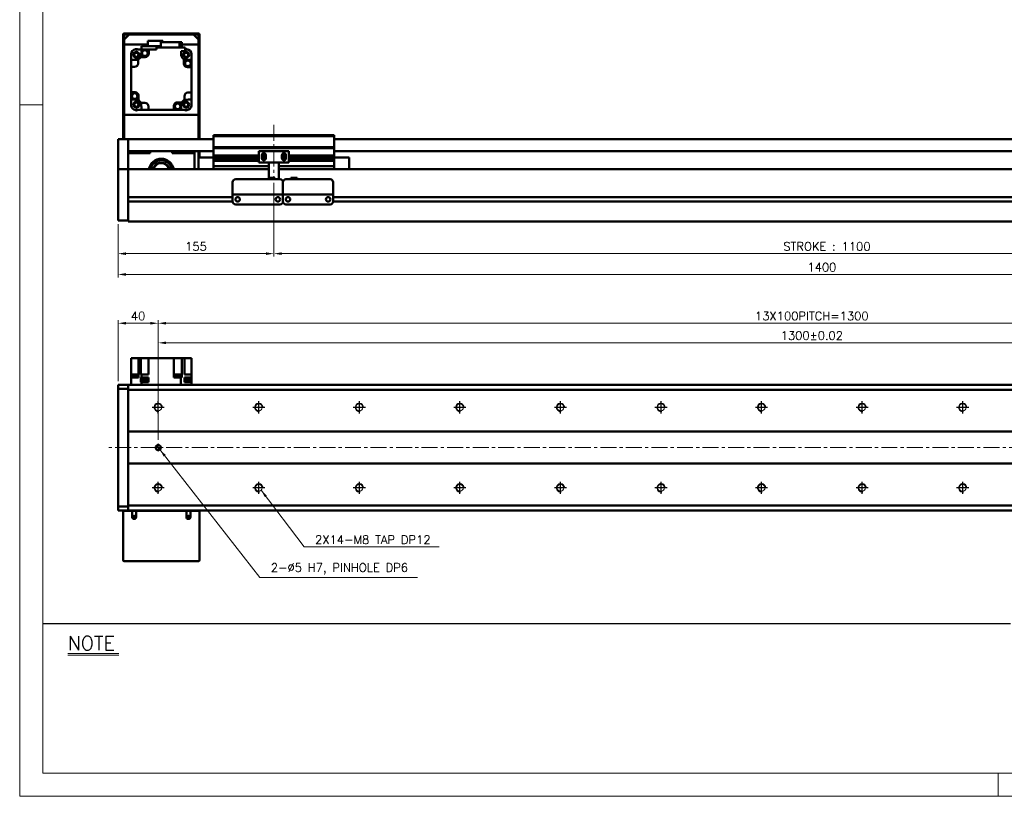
# Model space of a CAD drawing. Header units: millimetres. Extents: x 46891 to 50493, y 6223 to 9905.
# Tile 1 of 5: x 48547 to 49526, y 8529 to 9302. Entities that reach past the tile are written whole.
import ezdxf

# ---------------------------------------------------------------- set-up
doc = ezdxf.new("R2010")
doc.units = ezdxf.units.MM
doc.header["$LTSCALE"] = 0.5
doc.linetypes.add('CENTER', pattern=[50.8, 31.75, -6.35, 6.35, -6.35])
doc.layers.get('0').update_dxf_attribs({"lineweight": 20})
for name, color, linetype, lineweight in [('1', 1, 'CENTER', 13), ('4', 4, 'Continuous', 13), ('외형선(ISO)', 7, 'Continuous', 50)]:
    doc.layers.add(name, color=color, linetype=linetype, lineweight=lineweight)
for name, color, linetype in [('3', 3, 'Continuous'), ('C', 1, 'CENTER'), ('DIM', 4, 'Continuous')]:
    doc.layers.add(name, color=color, linetype=linetype)
doc.styles.add('DSR TEXT', font='romans.shx', dxfattribs={"bigfont": 'whgtxt.shx'})
doc.styles.get("Standard").update_dxf_attribs({"font": 'romans.shx', "bigfont": 'whgtxt.shx'})
doc.dimstyles.new('DSR', dxfattribs={"dimscale": 2, "dimtxt": 3, "dimasz": 3, "dimexe": 0.5, "dimexo": 0.5, "dimgap": 0.5, "dimtad": 1, "dimdsep": 46, "dimtxsty": 'Standard', "dimcen": 2.5, "dimclrd": 4, "dimclre": 4, "dimclrt": 2, "dimadec": 0, "dimazin": 2, "dimtfac": 1, "dimtmove": 0, "dimatfit": 3, "dimfxl": 0, "dimlwd": -1, "dimlwe": -1, "dimarcsym": 0})

# ---------------------------------------------------------------- blocks, each defined once
blk = doc.blocks.new('A$C13F00394')
for p, q in [((-202.34, 25.67), (-191.42, 25.67)), ((-202.34, 25.3), (-191.42, 25.3))]:
    blk.add_line(p, q)
at = {"layer": '3'}
blk.add_line((0, 32), (-207.68, 32), dxfattribs=at)
at = {"layer": '4', "color": 0, "style": 'DSR TEXT'}
blk.add_text('NOTE', height=3, dxfattribs=at).set_placement((-202.39, 26.38))
blk = doc.blocks.new('A$C1C1952E1')
at = {"color": 1}
blk.add_lwpolyline([(0, 0), (420, 0), (420, 297), (0, 297)], close=True, dxfattribs=at)
at = {"color": 3}
blk.add_lwpolyline([(5, 5), (415, 5), (415, 292), (5, 292)], close=True, dxfattribs=at)
blk = doc.blocks.new('*D104')
at = {"color": 1, "linetype": 'ByBlock'}
for p, q in [((48799.46, 9139.21), (48799.46, 9065.83)), ((48644.46, 9098.21), (48644.46, 9065.83)), ((48652.26, 9068.83), (48791.66, 9068.83))]:
    blk.add_line(p, q, dxfattribs=at)
at = {"color": 1}
for points in [[(48652.26, 9070.13), (48652.26, 9067.53), (48644.46, 9068.83)], [(48791.66, 9070.13), (48791.66, 9067.53), (48799.46, 9068.83)]]:
    blk.add_solid(points, dxfattribs=at)
at = {"layer": 'Defpoints', "color": 0}
for p in [(48799.46, 9142.81), (48644.46, 9101.81), (48799.46, 9068.83)]:
    blk.add_point(p, dxfattribs=at)
at = {"color": 3, "insert": (48721.96, 9076.03), "char_height": 8.4, "attachment_point": 5, "style": 'DSR TEXT'}
blk.add_mtext('155', dxfattribs=at)
blk = doc.blocks.new('*D105')
at = {"color": 1, "linetype": 'ByBlock'}
for p, q in [((48799.46, 9139.21), (48799.46, 9065.83)), ((49899.46, 9139.21), (49899.46, 9065.83)), ((48807.26, 9068.83), (49891.66, 9068.83))]:
    blk.add_line(p, q, dxfattribs=at)
at = {"color": 1}
for points in [[(48807.26, 9070.13), (48807.26, 9067.53), (48799.46, 9068.83)], [(49891.66, 9070.13), (49891.66, 9067.53), (49899.46, 9068.83)]]:
    blk.add_solid(points, dxfattribs=at)
at = {"layer": 'Defpoints', "color": 0}
for p in [(48799.46, 9142.81), (49899.46, 9142.81), (49899.46, 9068.83)]:
    blk.add_point(p, dxfattribs=at)
at = {"color": 3, "insert": (49349.46, 9076.03), "char_height": 8.4, "attachment_point": 5, "style": 'DSR TEXT'}
blk.add_mtext('STROKE : 1100', dxfattribs=at)
blk = doc.blocks.new('*D107')
at = {"color": 1, "linetype": 'ByBlock'}
for p, q in [((48644.46, 9098.21), (48644.46, 9045.16)), ((50044.46, 9098.21), (50044.46, 9045.16)), ((50036.66, 9048.16), (48652.26, 9048.16))]:
    blk.add_line(p, q, dxfattribs=at)
at = {"color": 1}
for points in [[(48652.26, 9049.46), (48652.26, 9046.86), (48644.46, 9048.16)], [(50036.66, 9049.46), (50036.66, 9046.86), (50044.46, 9048.16)]]:
    blk.add_solid(points, dxfattribs=at)
at = {"layer": 'Defpoints', "color": 0}
for p in [(48644.46, 9101.81), (50044.46, 9101.81), (48644.46, 9048.16)]:
    blk.add_point(p, dxfattribs=at)
at = {"color": 3, "insert": (49344.46, 9055.36), "char_height": 8.4, "attachment_point": 5, "style": 'DSR TEXT'}
blk.add_mtext('1400', dxfattribs=at)
blk = doc.blocks.new('A$C33E56CC6')
h = blk.add_hatch()
h.set_pattern_fill('ANSI31', color=256, style=0)
h.set_pattern_definition([(45, (-7065.45672, -6508.5399), (-0.0883883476, 0.0883883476), [])])
h.paths.add_polyline_path([(4, 6.5, 0.414214), (1.5, 4), (4, 4)])
h.paths.add_polyline_path([(6.5, 4), (4, 4), (4, 1.5, 0.414214)])
blk.add_circle((4, 4), 2.5)
at = {"layer": '1'}
for p, q in [((0, 4), (8, 4)), ((4, 0), (4, 8))]:
    blk.add_line(p, q, dxfattribs=at)
blk = doc.blocks.new('tap8')
blk.add_circle((0, 0), 3.4)
at = {"layer": 'C', "color": 1, "linetype": 'CENTER'}
for p, q in [((-6.05, 0), (6.05, 0)), ((0, -6.05), (0, 6.05))]:
    blk.add_line(p, q, dxfattribs=at)
at = {"layer": 'DIM', "color": 3}
blk.add_arc((0, 0), 4, 263.84551, 189.43144, dxfattribs=at)
blk = doc.blocks.new('*D114')
at = {"color": 1, "linetype": 'ByBlock'}
for p, q in [((48684.46, 8883.52), (48684.46, 8983.11)), ((48692.26, 8980.11), (49976.66, 8980.11)), ((49984.46, 8883.52), (49984.46, 8983.11))]:
    blk.add_line(p, q, dxfattribs=at)
at = {"color": 1}
for points in [[(48692.26, 8981.41), (48692.26, 8978.81), (48684.46, 8980.11)], [(49976.66, 8981.41), (49976.66, 8978.81), (49984.46, 8980.11)]]:
    blk.add_solid(points, dxfattribs=at)
at = {"layer": 'Defpoints', "color": 0}
for p in [(49984.46, 8980.11), (48684.46, 8879.92), (49984.46, 8879.92)]:
    blk.add_point(p, dxfattribs=at)
at = {"color": 3, "insert": (49334.46, 8987.31), "char_height": 8.4, "attachment_point": 5, "style": 'DSR TEXT'}
blk.add_mtext('1300%%P0.02', dxfattribs=at)
blk = doc.blocks.new('*D117')
at = {"color": 1, "linetype": 'ByBlock'}
for p, q in [((48644.46, 8942.02), (48644.46, 9002.59)), ((48676.66, 8999.59), (48652.26, 8999.59)), ((48684.46, 8883.52), (48684.46, 9002.59))]:
    blk.add_line(p, q, dxfattribs=at)
at = {"color": 1}
for points in [[(48652.26, 9000.89), (48652.26, 8998.29), (48644.46, 8999.59)], [(48676.66, 9000.89), (48676.66, 8998.29), (48684.46, 8999.59)]]:
    blk.add_solid(points, dxfattribs=at)
at = {"layer": 'Defpoints', "color": 0}
for p in [(48644.46, 8999.59), (48644.46, 8938.42), (48684.46, 8879.92)]:
    blk.add_point(p, dxfattribs=at)
at = {"color": 3, "insert": (48664.46, 9006.79), "char_height": 8.4, "attachment_point": 5, "style": 'DSR TEXT'}
blk.add_mtext('40', dxfattribs=at)
blk = doc.blocks.new('*D131')
at = {"color": 1, "linetype": 'ByBlock'}
for p, q in [((48684.46, 8925.57), (48684.46, 9002.59)), ((48692.26, 8999.59), (49976.66, 8999.59)), ((49984.46, 8925.57), (49984.46, 9002.59))]:
    blk.add_line(p, q, dxfattribs=at)
at = {"color": 1}
for points in [[(48692.26, 9000.89), (48692.26, 8998.29), (48684.46, 8999.59)], [(49976.66, 9000.89), (49976.66, 8998.29), (49984.46, 8999.59)]]:
    blk.add_solid(points, dxfattribs=at)
at = {"layer": 'Defpoints', "color": 0}
for p in [(49984.46, 8999.59), (48684.46, 8921.97), (49984.46, 8921.97)]:
    blk.add_point(p, dxfattribs=at)
at = {"color": 3, "insert": (49334.46, 9006.79), "char_height": 8.4, "attachment_point": 5, "style": 'DSR TEXT'}
blk.add_mtext('13X100PITCH=1300', dxfattribs=at)

msp = doc.modelspace()

# ---------------------------------------------------------------- linework, layer by layer
at = {"color": 1}
for p, q in [((48569.83732, 9217.02572), (48546.67132, 9217.02572)), ((49519.64332, 8552.16152), (49519.64332, 8528.99552))]:
    msp.add_line(p, q, dxfattribs=at)
at = {"layer": '1'}
for p, q in [((48799.46234, 9196.8134), (48799.46234, 9142.8134)), ((50054.46234, 8875.91938), (48634.46234, 8875.91938))]:
    msp.add_line(p, q, dxfattribs=at)
at = {"layer": '외형선(ISO)'}
for p, q in [((48649.46234, 9286.8134), (48649.46234, 9182.8134)), ((48658.46234, 9287.8134), (48650.46234, 9287.8134)), ((48650.46234, 9281.8134), (48655.46234, 9286.8134)), ((48650.46234, 9182.8134), (48650.46234, 9286.3134)), ((48650.96234, 9286.8134), (48658.46234, 9286.8134)), ((48719.46234, 9286.8134), (48655.46234, 9286.8134)), ((48658.46234, 9286.8134), (48658.46234, 9287.8134)), ((48658.46234, 9287.8134), (48662.46234, 9287.8134)), ((48662.46234, 9287.8134), (48662.46234, 9286.8134)), ((48712.46234, 9287.8134), (48662.46234, 9287.8134)), ((48662.46234, 9286.8134), (48712.46234, 9286.8134)), ((48712.46234, 9286.8134), (48712.46234, 9287.8134)), ((48712.46234, 9287.8134), (48716.46234, 9287.8134)), ((48716.46234, 9287.8134), (48716.46234, 9286.8134)), ((48724.46234, 9287.8134), (48716.46234, 9287.8134)), ((48716.46234, 9286.8134), (48723.96234, 9286.8134)), ((48719.46234, 9286.8134), (48724.46234, 9281.8134)), ((48724.46234, 9286.3134), (48724.46234, 9182.8134)), ((48725.46234, 9182.8134), (48725.46234, 9286.8134)), ((48650.46234, 9281.8134), (48650.46234, 9276.8134)), ((48650.46234, 9276.8134), (48674.01234, 9276.8134)), ((48686.98426, 9275.2134), (48667.66234, 9275.2134)), ((48667.66234, 9275.2134), (48667.66234, 9268.60208)), ((48689.11234, 9280.6134), (48674.01234, 9280.6134)), ((48674.01234, 9280.6134), (48674.01234, 9275.2134)), ((48711.16234, 9273.8134), (48682.76234, 9273.8134)), ((48682.76234, 9273.8134), (48682.76234, 9271.8134)), ((48705.75034, 9279.3134), (48686.98426, 9279.3134)), ((48686.98426, 9279.3134), (48686.98426, 9273.8134)), ((48689.11234, 9280.6134), (48689.11234, 9279.3134)), ((48707.94042, 9279.3134), (48705.75034, 9279.3134)), ((48705.75034, 9279.3134), (48705.75034, 9273.8134)), ((48707.94042, 9273.8134), (48707.94042, 9279.3134)), ((48707.94042, 9276.8134), (48724.46234, 9276.8134)), ((48711.16234, 9270.3134), (48711.16234, 9273.8134)), ((48724.46234, 9276.8134), (48724.46234, 9281.8134)), ((48657.46234, 9268.27092), (48657.46234, 9267.50873)), ((48657.46234, 9267.50873), (48657.46234, 9267.3134)), ((48657.46234, 9261.37277), (48657.46234, 9267.3134)), ((48661.76701, 9271.8134), (48661.00483, 9271.8134)), ((48661.96234, 9271.8134), (48661.76701, 9271.8134)), ((48661.96234, 9271.8134), (48667.66234, 9271.8134)), ((48671.46234, 9264.3134), (48666.95426, 9264.3134)), ((48674.96234, 9271.8134), (48667.90297, 9271.8134)), ((48682.76234, 9271.8134), (48674.96234, 9271.8134)), ((48674.96234, 9271.8134), (48674.96234, 9267.8134)), ((48707.13752, 9270.3134), (48711.16234, 9270.3134)), ((48711.16234, 9271.8134), (48712.96234, 9271.8134)), ((48713.15767, 9271.8134), (48712.96234, 9271.8134)), ((48713.91986, 9271.8134), (48713.15767, 9271.8134)), ((48717.46234, 9267.50873), (48717.46234, 9268.27092)), ((48717.46234, 9267.3134), (48717.46234, 9267.50873)), ((48717.46234, 9267.3134), (48717.46234, 9261.37277)), ((48657.46234, 9261.37277), (48657.46234, 9254.6134)), ((48657.46234, 9254.6134), (48657.46234, 9229.3134)), ((48660.96234, 9254.6134), (48657.46234, 9254.6134)), ((48664.46234, 9262.09203), (48664.46234, 9258.1134)), ((48709.96234, 9257.8134), (48709.96234, 9262.32148)), ((48717.46234, 9254.3134), (48713.46234, 9254.3134)), ((48717.46234, 9261.37277), (48717.46234, 9254.3134)), ((48717.46234, 9229.0134), (48717.46234, 9254.3134)), ((48657.46234, 9222.25404), (48657.46234, 9229.3134)), ((48657.46234, 9229.3134), (48661.46234, 9229.3134)), ((48664.96234, 9225.8134), (48664.96234, 9221.30533)), ((48710.46234, 9221.53478), (48710.46234, 9225.5134)), ((48713.96234, 9229.0134), (48717.46234, 9229.0134)), ((48717.46234, 9229.0134), (48717.46234, 9222.25404)), ((48657.46234, 9222.25404), (48657.46234, 9216.3134)), ((48657.46234, 9216.3134), (48657.46234, 9216.11807)), ((48657.46234, 9216.11807), (48657.46234, 9215.35589)), ((48667.18372, 9218.8134), (48671.16234, 9218.8134)), ((48674.66234, 9215.3134), (48674.66234, 9211.8134)), ((48699.96234, 9211.8134), (48699.96234, 9215.8134)), ((48703.46234, 9219.3134), (48707.97042, 9219.3134)), ((48717.46234, 9222.25404), (48717.46234, 9216.3134)), ((48717.46234, 9216.11807), (48717.46234, 9216.3134)), ((48717.46234, 9215.35589), (48717.46234, 9216.11807)), ((48724.46234, 9206.8134), (48650.46234, 9206.8134)), ((48650.46234, 9206.8134), (48650.46234, 9182.8134)), ((48661.00483, 9211.8134), (48661.76701, 9211.8134)), ((48661.76701, 9211.8134), (48661.96234, 9211.8134)), ((48661.96234, 9211.8134), (48667.90297, 9211.8134)), ((48667.90297, 9211.8134), (48674.66234, 9211.8134)), ((48674.66234, 9211.8134), (48699.96234, 9211.8134)), ((48699.96234, 9211.8134), (48707.02171, 9211.8134)), ((48712.96234, 9211.8134), (48707.02171, 9211.8134)), ((48712.96234, 9211.8134), (48713.15767, 9211.8134)), ((48713.15767, 9211.8134), (48713.91986, 9211.8134)), ((48724.46234, 9182.8134), (48724.46234, 9206.8134)), ((48739.46234, 9185.8134), (48739.46234, 9186.8134)), ((48859.46234, 9186.8134), (48739.46234, 9186.8134)), ((48739.46234, 9174.8134), (48739.46234, 9185.8134)), ((48739.46234, 9185.8134), (48859.46234, 9185.8134)), ((48859.46234, 9186.8134), (48859.46234, 9185.8134)), ((48859.46234, 9185.8134), (48859.46234, 9174.8134)), ((48644.46234, 9182.8134), (48644.46234, 9180.8134)), ((48654.46234, 9182.8134), (48644.46234, 9182.8134)), ((48644.46234, 9180.02888), (48644.46234, 9180.8134)), ((48644.46234, 9179.53018), (48644.46234, 9180.02888)), ((48644.46234, 9179.53018), (48644.46234, 9178.4617)), ((48644.46234, 9178.4617), (48644.46234, 9175.47589)), ((48644.46234, 9166.91159), (48644.46234, 9175.47589)), ((48654.46234, 9180.8134), (48654.46234, 9182.8134)), ((48654.46234, 9182.8134), (48739.46234, 9182.8134)), ((48654.46234, 9182.8134), (48654.46234, 9180.8134)), ((48654.46234, 9180.8134), (48654.46234, 9180.02888)), ((48654.46234, 9180.02888), (48654.46234, 9180.8134)), ((48654.46234, 9180.02888), (48654.46234, 9179.53018)), ((48654.46234, 9179.53018), (48654.46234, 9180.02888)), ((48654.46234, 9178.4617), (48654.46234, 9179.53018)), ((48654.46234, 9179.53018), (48654.46234, 9178.4617)), ((48654.46234, 9175.47589), (48654.46234, 9178.4617)), ((48654.46234, 9178.4617), (48654.46234, 9175.47589)), ((48654.46234, 9175.47589), (48654.46234, 9166.91159)), ((48654.46234, 9171.3134), (48654.46234, 9175.47589)), ((48859.46234, 9182.8134), (50034.46234, 9182.8134)), ((48644.46234, 9164.8163), (48644.46234, 9166.91159)), ((48654.46234, 9170.8134), (48739.46234, 9170.8134)), ((48676.46234, 9168.8134), (48654.46234, 9168.8134)), ((48654.46234, 9166.91159), (48654.46234, 9164.8163)), ((48674.46234, 9170.8134), (48674.46234, 9168.8134)), ((48676.46234, 9170.8134), (48676.46234, 9168.8134)), ((48698.46234, 9168.8134), (48698.46234, 9170.8134)), ((48720.46234, 9168.8134), (48698.46234, 9168.8134)), ((48720.46234, 9170.8134), (48720.46234, 9168.8134)), ((48720.46234, 9152.8134), (48720.46234, 9168.8134)), ((48724.46234, 9164.3134), (48724.46234, 9170.8134)), ((48724.46234, 9170.8134), (48724.46234, 9164.3134)), ((48725.46234, 9164.3134), (48725.46234, 9170.8134)), ((48739.46234, 9173.8134), (48739.46234, 9174.8134)), ((48739.46234, 9174.8134), (48859.46234, 9174.8134)), ((48739.46234, 9172.8134), (48739.46234, 9173.8134)), ((48739.46234, 9173.8134), (48859.46234, 9173.8134)), ((48739.46234, 9166.3134), (48739.46234, 9172.8134)), ((48739.46234, 9165.8134), (48739.46234, 9166.3134)), ((48739.46234, 9166.3134), (48784.46234, 9166.3134)), ((48739.46234, 9165.3134), (48739.46234, 9165.8134)), ((48739.46234, 9165.8134), (48784.46234, 9165.8134)), ((48739.46234, 9164.3134), (48739.46234, 9165.3134)), ((48739.46234, 9165.3134), (48784.46234, 9165.3134)), ((48814.46234, 9170.8134), (48784.46234, 9170.8134)), ((48784.46234, 9159.4134), (48784.46234, 9170.8134)), ((48787.46234, 9163.8134), (48787.46234, 9166.8134)), ((48787.46234, 9166.3134), (48791.46234, 9166.3134)), ((48787.46234, 9165.8134), (48791.46234, 9165.8134)), ((48787.46234, 9165.3134), (48791.46234, 9165.3134)), ((48791.46234, 9166.8134), (48791.46234, 9163.8134)), ((48807.46234, 9163.8134), (48807.46234, 9166.8134)), ((48807.46234, 9166.3134), (48811.46234, 9166.3134)), ((48807.46234, 9165.8134), (48811.46234, 9165.8134)), ((48807.46234, 9165.3134), (48811.46234, 9165.3134)), ((48811.46234, 9166.8134), (48811.46234, 9163.8134)), ((48814.46234, 9170.8134), (48814.46234, 9159.4134)), ((48814.46234, 9166.3134), (48859.46234, 9166.3134)), ((48814.46234, 9165.8134), (48859.46234, 9165.8134)), ((48814.46234, 9165.3134), (48859.46234, 9165.3134)), ((48859.46234, 9174.8134), (48859.46234, 9173.8134)), ((48859.46234, 9173.8134), (48859.46234, 9172.8134)), ((48859.46234, 9172.8134), (48859.46234, 9166.3134)), ((48859.46234, 9170.8134), (50034.46234, 9170.8134)), ((48859.46234, 9166.3134), (48859.46234, 9165.8134)), ((48859.46234, 9165.8134), (48859.46234, 9165.3134)), ((48859.46234, 9165.3134), (48859.46234, 9164.3134)), ((48644.46234, 9153.39435), (48644.46234, 9164.8163)), ((48654.46234, 9164.8163), (48654.46234, 9153.39435)), ((48724.46234, 9164.3134), (48724.46234, 9152.8134)), ((48739.46234, 9164.3134), (48724.46234, 9164.3134)), ((48739.46234, 9163.8134), (48739.46234, 9164.3134)), ((48739.46234, 9164.3134), (48784.46234, 9164.3134)), ((48739.46234, 9163.3134), (48739.46234, 9163.8134)), ((48739.46234, 9163.8134), (48784.46234, 9163.8134)), ((48739.46234, 9162.3134), (48739.46234, 9163.3134)), ((48739.46234, 9163.3134), (48784.46234, 9163.3134)), ((48739.46234, 9161.8134), (48739.46234, 9162.3134)), ((48739.46234, 9162.3134), (48784.46234, 9162.3134)), ((48739.46234, 9161.3134), (48739.46234, 9161.8134)), ((48739.46234, 9161.8134), (48784.46234, 9161.8134)), ((48739.46234, 9156.8134), (48739.46234, 9161.3134)), ((48739.46234, 9161.3134), (48784.46234, 9161.3134)), ((48739.46234, 9156.8134), (48739.46234, 9155.8134)), ((48739.46234, 9152.8134), (48739.46234, 9155.8134)), ((48739.46234, 9155.8134), (48794.46234, 9155.8134)), ((48794.46234, 9159.4134), (48784.46234, 9159.4134)), ((48787.46234, 9164.3134), (48788.3391, 9164.3134)), ((48787.46234, 9163.8134), (48788.23284, 9163.8134)), ((48787.52585, 9163.3134), (48788.3391, 9163.3134)), ((48788.13947, 9162.3134), (48790.78522, 9162.3134)), ((48790.58558, 9164.3134), (48791.46234, 9164.3134)), ((48790.58558, 9163.3134), (48791.39883, 9163.3134)), ((48790.69184, 9163.8134), (48791.46234, 9163.8134)), ((48794.46234, 9159.9134), (48794.46234, 9159.4134)), ((48804.46234, 9159.4134), (48794.46234, 9159.4134)), ((48794.46234, 9157.3134), (48794.46234, 9159.4134)), ((48794.46234, 9157.3134), (48794.46234, 9144.31356)), ((48804.46234, 9159.4134), (48804.46234, 9159.9134)), ((48814.46234, 9159.4134), (48804.46234, 9159.4134)), ((48804.46234, 9159.4134), (48804.46234, 9157.3134)), ((48804.46234, 9142.81356), (48804.46234, 9157.3134)), ((48804.46234, 9155.8134), (48859.46234, 9155.8134)), ((48807.46234, 9164.3134), (48808.3391, 9164.3134)), ((48807.46234, 9163.8134), (48808.23284, 9163.8134)), ((48807.52585, 9163.3134), (48808.3391, 9163.3134)), ((48808.13947, 9162.3134), (48810.78522, 9162.3134)), ((48810.58558, 9164.3134), (48811.46234, 9164.3134)), ((48810.58558, 9163.3134), (48811.39883, 9163.3134)), ((48810.69184, 9163.8134), (48811.46234, 9163.8134)), ((48814.46234, 9164.3134), (48859.46234, 9164.3134)), ((48814.46234, 9163.8134), (48859.46234, 9163.8134)), ((48814.46234, 9163.3134), (48859.46234, 9163.3134)), ((48814.46234, 9162.3134), (48859.46234, 9162.3134)), ((48814.46234, 9161.8134), (48859.46234, 9161.8134)), ((48814.46234, 9161.3134), (48859.46234, 9161.3134)), ((48859.46234, 9164.3134), (48874.46234, 9164.3134)), ((48859.46234, 9164.3134), (48859.46234, 9163.8134)), ((48859.46234, 9163.8134), (48859.46234, 9163.3134)), ((48859.46234, 9163.3134), (48859.46234, 9162.3134)), ((48859.46234, 9162.3134), (48859.46234, 9161.8134)), ((48859.46234, 9161.8134), (48859.46234, 9161.3134)), ((48859.46234, 9161.3134), (48859.46234, 9156.8134)), ((48859.46234, 9155.8134), (48859.46234, 9156.8134)), ((48859.46234, 9155.8134), (48859.46234, 9152.8134)), ((48874.46234, 9152.8134), (48874.46234, 9164.3134)), ((48644.46234, 9152.8134), (48644.46234, 9153.39435)), ((48644.46234, 9152.8134), (48644.46234, 9149.8134)), ((48654.46234, 9152.8134), (48644.46234, 9152.8134)), ((48644.46234, 9107.05605), (48644.46234, 9149.8134)), ((48654.46234, 9153.39435), (48654.46234, 9152.8134)), ((48654.46234, 9152.8134), (48654.46234, 9149.8134)), ((48794.46234, 9152.8134), (48654.46234, 9152.8134)), ((48654.46234, 9149.8134), (48654.46234, 9152.8134)), ((48654.46234, 9125.2634), (48654.46234, 9149.8134)), ((48654.46234, 9149.8134), (48654.46234, 9107.05605)), ((50034.46234, 9152.8134), (48804.46234, 9152.8134)), ((48758.46234, 9129.81356), (48758.46234, 9139.81356)), ((48761.46234, 9142.81356), (48805.46234, 9142.81356)), ((48794.46234, 9144.31356), (48794.46234, 9142.81356)), ((48794.46234, 9144.31356), (48800.46234, 9144.31356)), ((48800.46234, 9144.31356), (48800.46234, 9142.81356)), ((48808.46234, 9139.81356), (48808.46234, 9129.81356)), ((48808.46234, 9129.81356), (48808.46234, 9139.81356)), ((48811.46234, 9142.81356), (48855.46234, 9142.81356)), ((48822.46234, 9144.31356), (48816.46234, 9144.31356)), ((48816.46234, 9142.81356), (48816.46234, 9144.31356)), ((48822.46234, 9142.81356), (48822.46234, 9144.31356)), ((48858.46234, 9139.81356), (48858.46234, 9129.81356)), ((48758.46234, 9129.81356), (48758.46234, 9127.81356)), ((48758.46234, 9127.81353), (48758.46234, 9127.81356)), ((48758.46234, 9127.81356), (48808.46234, 9127.81356)), ((48758.46234, 9127.31353), (48758.46234, 9127.81353)), ((48758.46234, 9127.81353), (48761.23284, 9127.81353)), ((48758.46234, 9120.81353), (48758.46234, 9127.31353)), ((48763.69184, 9127.81353), (48765.96234, 9127.81353)), ((48770.96234, 9127.81353), (48795.96234, 9127.81353)), ((48800.96234, 9127.81353), (48803.23284, 9127.81353)), ((48805.69184, 9127.81353), (48808.46234, 9127.81353)), ((48808.46234, 9127.81356), (48808.46234, 9129.81356)), ((48808.46234, 9129.81356), (48808.46234, 9127.81356)), ((48808.46234, 9127.81356), (48808.46234, 9127.81353)), ((48808.46234, 9127.81353), (48808.46234, 9127.81356)), ((48808.46234, 9127.81356), (48858.46234, 9127.81356)), ((48808.46234, 9127.81353), (48808.46234, 9127.31353)), ((48808.46234, 9127.31353), (48808.46234, 9127.81353)), ((48808.46234, 9127.81353), (48811.23284, 9127.81353)), ((48808.46234, 9127.31353), (48808.46234, 9120.81353)), ((48808.46234, 9120.81353), (48808.46234, 9127.31353)), ((48813.69184, 9127.81353), (48815.96234, 9127.81353)), ((48820.96234, 9127.81353), (48845.96234, 9127.81353)), ((48850.96234, 9127.81353), (48853.23284, 9127.81353)), ((48855.69184, 9127.81353), (48858.46234, 9127.81353)), ((48858.46234, 9127.81356), (48858.46234, 9129.81356)), ((48858.46234, 9127.81356), (48858.46234, 9127.81353)), ((48858.46234, 9127.81353), (48858.46234, 9127.31353)), ((48858.46234, 9127.31353), (48858.46234, 9120.81353)), ((48758.46234, 9125.0634), (48654.46234, 9125.0634)), ((48758.47279, 9120.5634), (48654.46234, 9120.5634)), ((48654.46234, 9107.05605), (48654.46234, 9120.3634)), ((48761.46234, 9117.81353), (48805.46234, 9117.81353)), ((48763.48568, 9125.0634), (48763.43901, 9125.0634)), ((48803.48568, 9125.0634), (48803.43901, 9125.0634)), ((48808.47279, 9120.5634), (48808.4519, 9120.5634)), ((48811.46234, 9117.81353), (48855.46234, 9117.81353)), ((48813.48568, 9125.0634), (48813.43901, 9125.0634)), ((48853.48568, 9125.0634), (48853.43901, 9125.0634)), ((49862.47279, 9120.5634), (48858.4519, 9120.5634)), ((49862.46234, 9125.0634), (48858.46234, 9125.0634)), ((48644.46234, 9107.05605), (48644.46234, 9104.93472)), ((48654.46234, 9107.05605), (48654.46234, 9104.93472)), ((48654.46234, 9104.93472), (48654.46234, 9107.05605)), ((48644.46234, 9101.8134), (48644.46234, 9104.93472)), ((48654.46234, 9101.8134), (48644.46234, 9101.8134)), ((48654.46234, 9100.8134), (48654.46234, 9104.93472)), ((48654.46234, 9104.93472), (48654.46234, 9101.8134)), ((48654.46234, 9100.8134), (50034.46234, 9100.8134)), ((48657.46234, 8945.51938), (48657.46234, 8965.01938)), ((48657.46234, 8965.01938), (48661.46234, 8965.01938)), ((48664.96234, 8965.01938), (48661.46234, 8965.01938)), ((48667.18372, 8965.01938), (48664.96234, 8965.01938)), ((48664.96234, 8945.51938), (48664.96234, 8965.01938)), ((48667.18372, 8948.51938), (48667.18372, 8965.01938)), ((48667.18372, 8965.01938), (48671.16234, 8965.01938)), ((48674.66234, 8965.01938), (48671.16234, 8965.01938)), ((48674.66234, 8965.01938), (48699.96234, 8965.01938)), ((48674.66234, 8965.01938), (48674.66234, 8948.51938)), ((48699.96234, 8945.51938), (48699.96234, 8965.01938)), ((48703.46234, 8965.01938), (48699.96234, 8965.01938)), ((48703.46234, 8965.01938), (48707.97042, 8965.01938)), ((48710.46234, 8965.01938), (48707.97042, 8965.01938)), ((48707.97042, 8945.51938), (48707.97042, 8965.01938)), ((48713.96234, 8965.01938), (48710.46234, 8965.01938)), ((48710.46234, 8948.51938), (48710.46234, 8965.01938)), ((48713.96234, 8965.01938), (48717.46234, 8965.01938)), ((48717.46234, 8948.51938), (48717.46234, 8965.01938)), ((48657.42743, 8941.71938), (48657.46234, 8941.71938)), ((48657.42743, 8941.01938), (48657.42743, 8941.71938)), ((48657.46234, 8941.01938), (48657.42743, 8941.01938)), ((48657.46234, 8938.41938), (48657.46234, 8945.51938)), ((48657.46234, 8945.51938), (48663.02232, 8945.51938)), ((48657.97363, 8946.01938), (48663.97363, 8946.01938)), ((48657.97363, 8945.51938), (48657.97363, 8946.01938)), ((48658.02363, 8946.71938), (48663.92363, 8946.71938)), ((48658.02363, 8946.01938), (48658.02363, 8946.71938)), ((48658.17363, 8948.71938), (48663.77363, 8948.71938)), ((48658.17363, 8946.71938), (48658.17363, 8948.71938)), ((48664.96234, 8945.51938), (48663.02232, 8945.51938)), ((48663.77363, 8946.71938), (48663.77363, 8948.71938)), ((48663.92363, 8946.01938), (48663.92363, 8946.71938)), ((48663.97363, 8945.51938), (48663.97363, 8946.01938)), ((48667.50367, 8948.51938), (48667.18372, 8948.51938)), ((48667.18372, 8941.01938), (48667.18372, 8945.51938)), ((48667.18372, 8945.51938), (48667.50367, 8945.51938)), ((48667.50367, 8941.01938), (48667.18372, 8941.01938)), ((48667.50367, 8948.51938), (48667.90297, 8948.51938)), ((48667.90297, 8945.51938), (48667.50367, 8945.51938)), ((48667.50367, 8941.01938), (48667.90297, 8941.01938)), ((48667.84959, 8941.71938), (48673.74959, 8941.71938)), ((48667.84959, 8941.01938), (48667.84959, 8941.71938)), ((48667.90297, 8948.51938), (48674.66234, 8948.51938)), ((48667.90297, 8945.51938), (48667.90297, 8948.51938)), ((48674.66234, 8945.51938), (48667.90297, 8945.51938)), ((48667.90297, 8941.01938), (48670.34706, 8941.01938)), ((48667.90297, 8938.41938), (48667.90297, 8941.01938)), ((48667.99959, 8943.71938), (48673.59959, 8943.71938)), ((48667.99959, 8941.71938), (48667.99959, 8943.71938)), ((48671.25213, 8941.01938), (48670.34706, 8941.01938)), ((48671.25213, 8941.01938), (48674.66234, 8941.01938)), ((48673.59959, 8941.71938), (48673.59959, 8943.71938)), ((48673.74959, 8941.01938), (48673.74959, 8941.71938)), ((48674.66234, 8945.51938), (48674.66234, 8941.01938)), ((48699.96234, 8945.51938), (48707.02171, 8945.51938)), ((48700.7583, 8946.01938), (48706.7583, 8946.01938)), ((48700.7583, 8945.51938), (48700.7583, 8946.01938)), ((48700.8083, 8946.71938), (48706.7083, 8946.71938)), ((48700.8083, 8946.01938), (48700.8083, 8946.71938)), ((48700.9583, 8948.71938), (48706.5583, 8948.71938)), ((48700.9583, 8946.71938), (48700.9583, 8948.71938)), ((48706.5583, 8946.71938), (48706.5583, 8948.71938)), ((48706.7083, 8946.01938), (48706.7083, 8946.71938)), ((48706.7583, 8945.51938), (48706.7583, 8946.01938)), ((48707.02171, 8938.41938), (48707.02171, 8945.51938)), ((48707.02171, 8945.51938), (48707.42102, 8945.51938)), ((48707.97042, 8945.51938), (48707.42102, 8945.51938)), ((48711.90236, 8948.51938), (48710.46234, 8948.51938)), ((48710.46234, 8941.01938), (48710.46234, 8945.51938)), ((48710.46234, 8945.51938), (48711.90236, 8945.51938)), ((48711.90236, 8941.01938), (48710.46234, 8941.01938)), ((48711.59726, 8941.71938), (48717.49726, 8941.71938)), ((48711.59726, 8941.01938), (48711.59726, 8941.71938)), ((48711.74726, 8943.71938), (48717.34726, 8943.71938)), ((48711.74726, 8941.71938), (48711.74726, 8943.71938)), ((48711.90236, 8948.51938), (48717.46234, 8948.51938)), ((48717.46234, 8945.51938), (48711.90236, 8945.51938)), ((48711.90236, 8941.01938), (48717.46234, 8941.01938)), ((48717.34726, 8941.71938), (48717.34726, 8943.71938)), ((48717.46234, 8948.51938), (48717.46234, 8945.51938)), ((48717.46234, 8945.51938), (48717.46234, 8941.71938)), ((48717.46234, 8938.41938), (48717.46234, 8941.01938)), ((48717.49726, 8941.01938), (48717.46234, 8941.01938)), ((48717.49726, 8941.01938), (48717.49726, 8941.71938)), ((48644.46234, 8938.41938), (48644.46234, 8937.5407)), ((48654.46234, 8938.41938), (48644.46234, 8938.41938)), ((48644.46234, 8934.41938), (48644.46234, 8937.5407)), ((48644.46234, 8817.41938), (48644.46234, 8934.41938)), ((48654.46234, 8934.41938), (48644.46234, 8934.41938)), ((48654.46234, 8938.41938), (48654.46234, 8937.5407)), ((50034.46234, 8938.41938), (48654.46234, 8938.41938)), ((48654.46234, 8937.5407), (48654.46234, 8938.41938)), ((48654.46234, 8933.41938), (48654.46234, 8937.5407)), ((48654.46234, 8937.5407), (48654.46234, 8934.41938)), ((48654.46234, 8891.91938), (48654.46234, 8933.41938)), ((48654.46234, 8933.41938), (50034.46234, 8933.41938)), ((48654.46234, 8891.06583), (48654.46234, 8891.91938)), ((50034.46234, 8891.91938), (48654.46234, 8891.91938)), ((48654.46234, 8890.71227), (48654.46234, 8891.06583)), ((48654.46234, 8861.12649), (48654.46234, 8890.71227)), ((48654.46234, 8890.71227), (48654.46234, 8861.12649)), ((48654.46234, 8860.77293), (48654.46234, 8861.12649)), ((48654.46234, 8859.91938), (48654.46234, 8860.77293)), ((48654.46234, 8818.41938), (48654.46234, 8859.91938)), ((48654.46234, 8859.91938), (50034.46234, 8859.91938)), ((48644.46234, 8814.29806), (48644.46234, 8817.41938)), ((48654.46234, 8817.41938), (48644.46234, 8817.41938)), ((48644.46234, 8814.29806), (48644.46234, 8813.41938)), ((48654.46234, 8813.41938), (48644.46234, 8813.41938)), ((48649.46234, 8812.91938), (48650.46234, 8812.91938)), ((48649.46234, 8812.91938), (48649.46234, 8763.91938)), ((48650.46234, 8812.91938), (48658.46234, 8812.91938)), ((48654.46234, 8814.29806), (48654.46234, 8818.41938)), ((50034.46234, 8818.41938), (48654.46234, 8818.41938)), ((48654.46234, 8817.41938), (48654.46234, 8814.29806)), ((48654.46234, 8814.29806), (48654.46234, 8813.41938)), ((48654.46234, 8813.41938), (48654.46234, 8814.29806)), ((50034.46234, 8813.41938), (48654.46234, 8813.41938)), ((48658.46234, 8812.91938), (48662.46234, 8812.91938)), ((48658.46234, 8806.91938), (48658.46234, 8812.91938)), ((48662.46234, 8812.91938), (48662.46234, 8806.91938)), ((48662.46234, 8812.91938), (48712.46234, 8812.91938)), ((48671.81234, 8813.37938), (48703.11234, 8813.37938)), ((48671.81234, 8813.03438), (48671.81234, 8813.37938)), ((48671.81234, 8813.03438), (48703.11234, 8813.03438)), ((48703.11234, 8813.03438), (48703.11234, 8813.37938)), ((48712.46234, 8812.91938), (48716.46234, 8812.91938)), ((48712.46234, 8806.91938), (48712.46234, 8812.91938)), ((48716.46234, 8812.91938), (48716.46234, 8806.91938)), ((48716.46234, 8812.91938), (48724.46234, 8812.91938)), ((48724.46234, 8812.91938), (48725.46234, 8812.91938)), ((48725.46234, 8763.91938), (48725.46234, 8812.91938)), ((48650.46234, 8762.91938), (48724.46234, 8762.91938))]:
    msp.add_line(p, q, dxfattribs=at)
for centre, radius in [((48662.71361, 9266.56214), 2.9), ((48662.71361, 9266.56214), 2.7), ((48662.71361, 9266.56214), 2.5), ((48662.71361, 9266.56214), 2.1), ((48671.16638, 9268.30211), 3), ((48671.16638, 9268.30211), 2.95), ((48671.16638, 9268.30211), 2.8), ((48712.21108, 9266.56214), 2.9), ((48712.21108, 9266.56214), 2.7), ((48712.21108, 9266.56214), 2.5), ((48712.21108, 9266.56214), 2.1), ((48713.95105, 9258.10937), 3), ((48713.95105, 9258.10937), 2.95), ((48713.95105, 9258.10937), 2.8), ((48660.97363, 9225.51744), 3), ((48660.97363, 9225.51744), 2.95), ((48660.97363, 9225.51744), 2.8), ((48662.71361, 9217.06467), 2.9), ((48662.71361, 9217.06467), 2.7), ((48662.71361, 9217.06467), 2.5), ((48662.71361, 9217.06467), 2.1), ((48703.7583, 9215.3247), 3), ((48703.7583, 9215.3247), 2.95), ((48703.7583, 9215.3247), 2.8), ((48712.21108, 9217.06467), 2.9), ((48712.21108, 9217.06467), 2.7), ((48712.21108, 9217.06467), 2.5), ((48712.21108, 9217.06467), 2.1), ((48763.46234, 9122.81353), 2.25), ((48803.46234, 9122.81353), 2.25), ((48813.46234, 9122.81353), 2.25), ((48853.46234, 9122.81353), 2.25), ((48684.46234, 8875.91938), 2.5), ((48660.46234, 8806.91938), 1.2295), ((48714.46234, 8806.91938), 1.2295)]:
    msp.add_circle(centre, radius, dxfattribs=at)
for centre, radius, start, end in [((48650.46234, 9286.8134), 1, 90, 180), ((48650.96234, 9286.3134), 0.5, 90, 180), ((48723.96234, 9286.3134), 0.5, 0, 90), ((48724.46234, 9286.8134), 1, 0, 90), ((48661.96234, 9267.3134), 4.5, 90, 180), ((48687.46234, 9241.8134), 40, 138.28679971, 138.59037789), ((48687.46234, 9241.8134), 39.5, 139.40961259, 139.41958134), ((48687.46234, 9241.8134), 40, 131.40962211, 131.71320029), ((48662.71361, 9269.56214), 2.75, 54.9489798, 125.0510202), ((48687.46234, 9241.8134), 39.5, 130.58041866, 130.59038741), ((48662.71361, 9266.56214), 4.8, 291.36575753, 332.06387432), ((48662.71361, 9266.56214), 4.8, 332.06387432, 356.31242822), ((49046.71691, 9241.8134), 380, 175.47193699, 176.31242822), ((48671.46234, 9267.8134), 3.5, 270, 0), ((48328.20777, 9241.8134), 380, 3.68757178, 4.3012223), ((48712.21108, 9266.56214), 4.8, 183.68757178, 242.06387432), ((48712.21108, 9269.56214), 2.75, 54.9489798, 112.41788974), ((48712.96234, 9267.3134), 4.5, 0, 90), ((48687.46234, 9241.8134), 39.5, 49.40961259, 49.41958134), ((48687.46234, 9241.8134), 40, 48.28679971, 48.59037789), ((48687.46234, 9241.8134), 40, 41.40962211, 41.71320029), ((48687.46234, 9241.8134), 39.5, 40.58041866, 40.59038741), ((48660.37743, 9258.47616), 2.95, 171.17588203, 188.82411797), ((48687.46234, 8882.55883), 380, 93.68757178, 94.52806301), ((48660.96234, 9258.1134), 3.5, 270, 0), ((48662.71361, 9266.56214), 4.8, 273.68757178, 291.36575753), ((48712.21108, 9266.56214), 4.8, 242.06387432, 266.31242822), ((48713.46234, 9257.8134), 3.5, 180, 270), ((48687.46234, 8882.55883), 380, 85.47193699, 86.31242822), ((48661.46234, 9225.8134), 3.5, 0, 90), ((48713.96234, 9225.5134), 3.5, 90, 180), ((48714.54726, 9225.15065), 2.95, 351.17588203, 8.82411797), ((48687.46234, 9601.06797), 380, 265.47193699, 266.31242822), ((48661.96234, 9216.3134), 4.5, 180, 270), ((48687.46234, 9241.8134), 39.5, 220.58041866, 220.59038741), ((48687.46234, 9241.8134), 40, 221.40962211, 221.71320029), ((48662.71361, 9217.06467), 4.8, 62.06387432, 86.31242822), ((48662.71361, 9217.06467), 4.8, 21.36575753, 62.06387432), ((48662.71361, 9217.06467), 4.8, 3.68757178, 21.36575753), ((49046.71691, 9241.8134), 380, 183.68757178, 184.52806301), ((48671.16234, 9215.3134), 3.5, 0, 90), ((48703.46234, 9215.8134), 3.5, 90, 180), ((48328.20777, 9241.8134), 380, 355.47193699, 356.31242822), ((48712.21108, 9217.06467), 4.8, 152.06387432, 176.31242822), ((48712.21108, 9217.06467), 4.8, 111.36575753, 152.06387432), ((48712.21108, 9217.06467), 4.8, 93.68757178, 111.36575753), ((48687.46234, 9601.06797), 380, 273.68757178, 274.52806301), ((48712.96234, 9216.3134), 4.5, 270, 0), ((48687.46234, 9241.8134), 40, 318.28679971, 318.59037789), ((48687.46234, 9241.8134), 39.5, 319.40961259, 319.41958134), ((48687.46234, 9241.8134), 40, 228.28679971, 228.59037789), ((48662.71361, 9214.06467), 2.75, 234.9489798, 305.0510202), ((48687.46234, 9241.8134), 39.5, 229.40961259, 229.41958134), ((48670.79959, 9214.72849), 2.95, 261.17588203, 278.82411797), ((48712.21108, 9214.0648), 2.75, 234.95393565, 305.04606435), ((48687.46234, 9241.8134), 39.5, 310.58041866, 310.59038741), ((48687.46234, 9241.8134), 40, 311.40962211, 311.71320029), ((48703.46234, 9166.8134), 2.4585, 54.43972491, 125.56027509), ((48789.46234, 9166.8134), 2, 0, 180), ((48809.46234, 9166.8134), 2, 0, 180), ((48687.46234, 9150.8134), 12.5, 9.20689635, 170.79310365), ((48687.46234, 9150.8134), 10.85, 10.62217737, 169.37782263), ((48687.46234, 9150.8134), 8.5, 13.60896082, 166.39103918), ((48687.46234, 9150.8134), 8, 14.47751239, 165.52248761), ((48789.46234, 9163.8134), 2, 180, 0), ((48789.46234, 9163.8134), 1.2295, 156.00421868, 180), ((48789.46234, 9163.8134), 1.2295, 180, 203.99578132), ((48789.46234, 9163.8134), 1.2295, 23.99578132, 156.00421868), ((48789.46234, 9163.8134), 1.2295, 203.99578132, 336.00421868), ((48789.46234, 9163.8134), 1.2295, 0, 23.99578132), ((48789.46234, 9163.8134), 1.2295, 336.00421868, 0), ((48809.46234, 9163.8134), 2, 180, 0), ((48809.46234, 9163.8134), 1.2295, 156.00421868, 180), ((48809.46234, 9163.8134), 1.2295, 180, 203.99578132), ((48809.46234, 9163.8134), 1.2295, 23.99578132, 156.00421868), ((48809.46234, 9163.8134), 1.2295, 203.99578132, 336.00421868), ((48809.46234, 9163.8134), 1.2295, 0, 23.99578132), ((48809.46234, 9163.8134), 1.2295, 336.00421868, 0), ((48761.46234, 9139.81356), 3, 90, 180), ((48805.46234, 9139.81356), 3, 0, 90), ((48811.46234, 9139.81356), 3, 90, 180), ((48855.46234, 9139.81356), 3, 0, 90), ((48761.46234, 9120.81353), 3, 180, 270), ((48805.46234, 9120.81353), 3, 270, 0), ((48811.46234, 9120.81353), 3, 180, 270), ((48855.46234, 9120.81353), 3, 270, 0), ((48660.46234, 8806.91938), 2, 180, 0), ((48714.46234, 8806.91938), 2, 180, 0), ((48650.46234, 8763.91938), 1, 180, 270), ((48724.46234, 8763.91938), 1, 270, 0)]:
    msp.add_arc(centre, radius, start, end, dxfattribs=at)
for centre, major_axis, start_param, end_param in [((48762.46234, 9127.81355), (-1.2295, 0), 3.141579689, 6.283172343), ((48768.46234, 9127.81355), (-2.5, 0), 3.143048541, 6.284641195), ((48798.46234, 9127.81355), (-2.5, 0), 3.143048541, 6.284641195), ((48804.46234, 9127.81355), (-1.2295, 0), 3.135341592, 6.276934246), ((48812.46234, 9127.81355), (-1.2295, 0), 3.140520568, 6.282113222), ((48818.46234, 9127.81355), (-2.5, 0), 3.142447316, 6.28403997), ((48848.46234, 9127.81355), (-2.5, 0), 3.14055216, 6.282144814), ((48854.46234, 9127.81355), (-1.2295, 0), 3.142447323, 6.284039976)]:
    msp.add_ellipse(centre, major_axis=major_axis, ratio=0.00001, start_param=start_param, end_param=end_param, dxfattribs=at)
for points in [[(48788.74703, 9162.8134), (48789.46234, 9162.8134), (48790.17765, 9162.8134)], [(48808.74703, 9162.8134), (48809.46234, 9162.8134), (48810.17765, 9162.8134)]]:
    msp.add_rational_spline(points, [1, 1.22950000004, 1], degree=2, dxfattribs=at)

# ---------------------------------------------------------------- block references
at = {"xscale": 4.6332, "yscale": 4.6332, "zscale": 4.6332}
for name, p in [('A$C1C1952E1', (48546.67132, 8528.99552)), ('A$C13F00394', (49532.07206, 8552.16152))]:
    msp.add_blockref(name, p, dxfattribs=at)
at = {"rotation": 90}
for p in [(48684.46234, 8915.91938), (48784.46234, 8915.91938), (48884.46234, 8915.91938), (48984.46234, 8915.91938), (49084.46234, 8915.91938), (49184.46234, 8915.91938), (49284.46234, 8915.91938), (49384.46234, 8915.91938), (49484.46234, 8915.91938), (48684.46234, 8835.91938), (48784.46234, 8835.91938), (48884.46234, 8835.91938), (48984.46234, 8835.91938), (49084.46234, 8835.91938), (49184.46234, 8835.91938), (49284.46234, 8835.91938), (49384.46234, 8835.91938), (49484.46234, 8835.91938)]:
    msp.add_blockref('tap8', p, dxfattribs=at)
msp.add_blockref('A$C33E56CC6', (48680.46234, 8871.91938))

# ---------------------------------------------------------------- texts
at = {"color": 3, "char_height": 8.4, "attachment_point": 7, "style": 'DSR TEXT'}
for s, insert in [('2X14-M8 TAP DP12', (48840.43502, 8780.06687)), ('2-%%C5 H7, PINHOLE DP6', (48796.45195, 8749.81465))]:
    msp.add_mtext(s, dxfattribs=dict(at, insert=insert))

# ---------------------------------------------------------------- dimensions: what is measured, and where the dimension line sits
for base, p1, p2, picture, middle in [((48799.46234, 9068.82999), (48644.46234, 9101.8134), (48799.46234, 9142.8134), '*D104', (48721.96234, 9076.02999)), ((48644.46234, 9048.15563), (50044.46234, 9101.8134), (48644.46234, 9101.8134), '*D107', (49344.46234, 9055.35563))]:
    dim = msp.add_linear_dim(base=base, p1=p1, p2=p2, dimstyle='DSR', override={"dimscale": 3, "dimtxt": 2.8, "dimasz": 2.600136, "dimexe": 1, "dimexo": 1.2, "dimgap": 1, "dimdec": 4, "dimtxsty": 'DSR TEXT', "dimclrd": 1, "dimclre": 1, "dimclrt": 3, "dimtdec": 4, "dimtix": 1})
    dim.commit()
    dim.dimension.update_dxf_attribs({"geometry": picture, "text_midpoint": middle})
for base, p1, p2, text, picture, middle in [((49899.46234, 9068.82999), (48799.46234, 9142.8134), (49899.46234, 9142.8134), 'STROKE : <>', '*D105', (49349.46234, 9076.02999)), ((49984.46234, 8999.59398), (48684.46234, 8921.96635), (49984.46234, 8921.96635), '13X100PITCH=<>', '*D131', (49334.46234, 9006.79398)), ((49984.46234, 8980.11146), (48684.46234, 8879.91938), (49984.46234, 8879.91938), '<>%%P0.02', '*D114', (49334.46234, 8987.31146))]:
    dim = msp.add_linear_dim(base=base, p1=p1, p2=p2, text=text, dimstyle='DSR', override={"dimscale": 3, "dimtxt": 2.8, "dimasz": 2.600136, "dimexe": 1, "dimexo": 1.2, "dimgap": 1, "dimdec": 4, "dimtxsty": 'DSR TEXT', "dimclrd": 1, "dimclre": 1, "dimclrt": 3, "dimtdec": 4, "dimtix": 1})
    dim.commit()
    dim.dimension.update_dxf_attribs({"geometry": picture, "text_midpoint": middle})
dim = msp.add_linear_dim(base=(48644.46234, 8999.59398), p1=(48684.46234, 8879.91938), p2=(48644.46234, 8938.41938), dimstyle='DSR', override={"dimscale": 3, "dimtxt": 2.8, "dimasz": 2.600136, "dimexe": 1, "dimexo": 1.2, "dimgap": 1, "dimdec": 4, "dimtxsty": 'DSR TEXT', "dimclrd": 1, "dimclre": 1, "dimclrt": 3, "dimtdec": 4, "dimtix": 1})
dim.commit()
dim.dimension.update_dxf_attribs({"geometry": '*D117', "text_midpoint": (48664.46234, 8999.59398), "dimtype": 160})

# ---------------------------------------------------------------- leaders
at = {"annotation_type": 0, "has_hookline": 1, "hookline_direction": 0}
for points, text_width in [([(48686.04072, 8873.98064), (48785.65154, 8746.81465), (48793.45195, 8746.81465)], 145.875), ([(48786.84343, 8833.49236), (48829.63461, 8777.06687), (48837.43502, 8777.06687)], 123.25)]:
    msp.add_leader(points, dimstyle='DSR', override={"dimscale": 3, "dimtxt": 2.8, "dimasz": 2.600136, "dimexe": 1, "dimexo": 1.2, "dimgap": 1, "dimdec": 4, "dimtxsty": 'DSR TEXT', "dimclrd": 1, "dimclre": 1, "dimclrt": 3, "dimtdec": 4, "dimtix": 1}, dxfattribs=dict(at, text_width=text_width))

doc.saveas('drawing.dxf')
